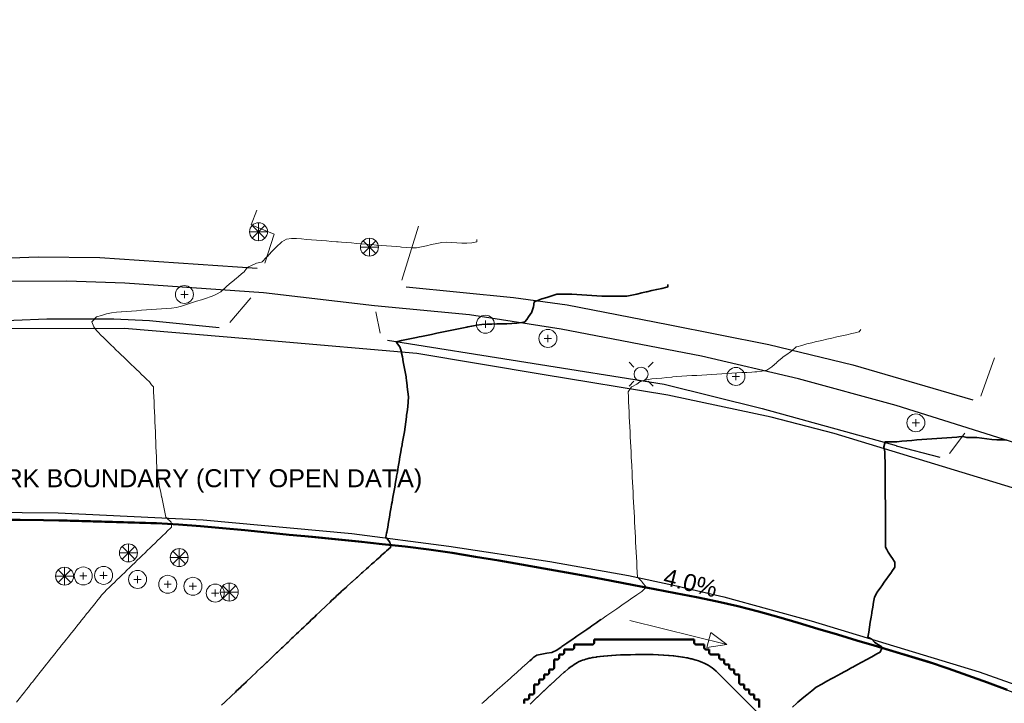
# Model space of a CAD drawing. Header units: metres. Extents: x -6552 to -6384, y 5654608 to 5654799.
# Tile 58 of 68: x -6512 to -6463, y 5654765 to 5654799. Entities that reach past the tile are written whole.
import ezdxf
from ezdxf.enums import TextEntityAlignment as Align

# ---------------------------------------------------------------- set-up
doc = ezdxf.new("R2010")
doc.units = ezdxf.units.M
doc.header["$LTSCALE"] = 0.5
doc.linetypes.add('DASHED', pattern=[9, 6, -3])
doc.linetypes.add('PHANTOM', pattern=[22, 12, -2, 2, -2, 2, -2])
for name, color, linetype, lineweight in [('L-GRAD-CONT', 5, 'DASHED', 25), ('L-GRAD-SLOPE', 5, 'Continuous', 18), ('L-HARD-PAVE', 8, 'Continuous', 35), ('L-SITE-LIMIT', 6, 'PHANTOM', 50), ('V-PROP-LINE', 7, 'PHANTOM', 50), ('V-PROP-TEXT', 7, 'Continuous', 18), ('V-ROAD-CURB', 7, 'Continuous', 25), ('V-ROAD-DW', 8, 'Continuous', 18), ('V-ROAD-SW', 8, 'Continuous', 25), ('V-TOPO-MAJR', 34, 'Continuous', 35), ('V-TOPO-MINR', 32, 'Continuous', 13), ('V-UTIL-ELEC', 1, 'Continuous', 18), ('V-VEG-TREE', 94, 'Continuous', 18)]:
    doc.layers.add(name, color=color, linetype=linetype, lineweight=lineweight)
doc.styles.add('BR-STD', font='arial.ttf')

# ---------------------------------------------------------------- blocks, each defined once
blk = doc.blocks.new('UTIL-LIGHT')
at = {"color": 0, "lineweight": -2}
for p, q in [((-0.707, 0.707), (-1.202, 1.202)), ((0.707, 0.707), (1.202, 1.202)), ((-0.707, -0.707), (-1.202, -1.202)), ((0.707, -0.707), (1.202, -1.202))]:
    blk.add_line(p, q, dxfattribs=at)
blk.add_circle((0, 0), 0.7, dxfattribs=at)
blk = doc.blocks.new('VEG-TREE-DECID')
at = {"color": 0, "lineweight": -2}
for p, q in [((-0.6, 0), (0.6, 0)), ((0, -0.6), (0, 0.6))]:
    blk.add_line(p, q, dxfattribs=at)
blk.add_circle((0, 0), 1.5, dxfattribs=at)
blk = doc.blocks.new('VEG-TREE-CONIF')
at = {"color": 0, "lineweight": -2}
for q in [(-1.5, 0), (-1.06, 1.06), (-1.06, -1.06), (0, 1.5), (1.06, 1.06), (1.5, 0), (0, -1.5), (1.06, -1.06)]:
    blk.add_line((0, 0), q, dxfattribs=at)
blk.add_circle((0, 0), 1.5, dxfattribs=at)

msp = doc.modelspace()

# ---------------------------------------------------------------- linework, layer by layer
at = {"layer": 'L-GRAD-CONT', "lineweight": 35}
for points in [[(-6483.163, 5654768.75), (-6483.345, 5654768.625), (-6483.375, 5654768.604), (-6483.625, 5654768.432), (-6483.707, 5654768.375), (-6483.875, 5654768.258), (-6484.068, 5654768.125), (-6484.125, 5654768.086), (-6484.375, 5654767.914), (-6484.431, 5654767.875), (-6484.625, 5654767.741), (-6484.793, 5654767.625), (-6484.875, 5654767.568), (-6485.125, 5654767.396), (-6485.155, 5654767.375), (-6485.375, 5654767.224), (-6485.582, 5654767.125), (-6485.625, 5654767.106), (-6485.875, 5654767.063), (-6486.125, 5654767.02), (-6486.375, 5654766.973), (-6486.514, 5654766.875), (-6486.562, 5654766.832)], [(-6486.592, 5654766.805), (-6486.625, 5654766.776), (-6486.724, 5654766.688)]]:
    msp.add_lwpolyline(points, dxfattribs=at)
at = {"layer": 'L-GRAD-SLOPE'}
msp.add_lwpolyline([(-6481.724, 5654768.709), (-6476.872, 5654767.501)], dxfattribs=at)
msp.add_lwpolyline([(-6476.872, 5654767.501), (-6477.672, 5654768.102), (-6477.86, 5654767.346)], close=True, dxfattribs=at)
at = {"layer": 'L-HARD-PAVE'}
msp.add_lwpolyline([(-6486.705, 5654764.522), (-6486.343, 5654764.87), (-6486.339, 5654764.874), (-6486.011, 5654765.186), (-6486.005, 5654765.192), (-6485.71, 5654765.469), (-6485.703, 5654765.476), (-6485.441, 5654765.718), (-6485.431, 5654765.727), (-6485.203, 5654765.934), (-6485.189, 5654765.946), (-6484.994, 5654766.118), (-6484.974, 5654766.135), (-6484.812, 5654766.272), (-6484.779, 5654766.298), (-6484.651, 5654766.4), (-6484.59, 5654766.445), (-6484.494, 5654766.511), (-6484.34, 5654766.602), (-6484.278, 5654766.634), (-6484.167, 5654766.682), (-6484.091, 5654766.712), (-6484.007, 5654766.741), (-6483.917, 5654766.768), (-6483.851, 5654766.786), (-6483.747, 5654766.812), (-6483.694, 5654766.823), (-6483.577, 5654766.847), (-6483.535, 5654766.855), (-6483.404, 5654766.876), (-6483.369, 5654766.881), (-6483.224, 5654766.901), (-6483.195, 5654766.904), (-6483.036, 5654766.922), (-6483.012, 5654766.925), (-6482.84, 5654766.94), (-6482.818, 5654766.942), (-6482.633, 5654766.956), (-6482.614, 5654766.957), (-6482.415, 5654766.969), (-6482.399, 5654766.969), (-6482.186, 5654766.979), (-6482.172, 5654766.98), (-6481.945, 5654766.988), (-6481.933, 5654766.988), (-6481.693, 5654766.994), (-6481.681, 5654766.994), (-6481.427, 5654766.998), (-6481.417, 5654766.998), (-6481.15, 5654767), (-6481.141, 5654767), (-6480.859, 5654767), (-6480.841, 5654767), (-6480.574, 5654766.996), (-6480.553, 5654766.996), (-6480.299, 5654766.988), (-6480.277, 5654766.987), (-6480.037, 5654766.975), (-6480.012, 5654766.974), (-6479.785, 5654766.958), (-6479.757, 5654766.956), (-6479.544, 5654766.936), (-6479.512, 5654766.933), (-6479.313, 5654766.909), (-6479.277, 5654766.905), (-6479.091, 5654766.877), (-6479.05, 5654766.87), (-6478.878, 5654766.839), (-6478.83, 5654766.83), (-6478.672, 5654766.794), (-6478.617, 5654766.781), (-6478.473, 5654766.742), (-6478.409, 5654766.723), (-6478.278, 5654766.68), (-6478.204, 5654766.653), (-6478.087, 5654766.606), (-6478, 5654766.568), (-6477.897, 5654766.517), (-6477.797, 5654766.462), (-6477.707, 5654766.408), (-6477.595, 5654766.331), (-6477.519, 5654766.272), (-6477.397, 5654766.165), (-6475.335, 5654764.103)], dxfattribs=at)
at = {"layer": 'L-SITE-LIMIT'}
msp.add_lwpolyline([(-6487.008, 5654764.562), (-6487.004, 5654764.571), (-6487.002, 5654764.58), (-6487, 5654764.59), (-6487, 5654764.6), (-6487, 5654764.748), (-6487, 5654764.75), (-6486.998, 5654764.75), (-6486.85, 5654764.75), (-6486.84, 5654764.75), (-6486.83, 5654764.752), (-6486.821, 5654764.754), (-6486.812, 5654764.758), (-6486.803, 5654764.762), (-6486.794, 5654764.767), (-6486.787, 5654764.773), (-6486.779, 5654764.779), (-6486.773, 5654764.787), (-6486.767, 5654764.794), (-6486.762, 5654764.803), (-6486.758, 5654764.812), (-6486.754, 5654764.821), (-6486.752, 5654764.83), (-6486.75, 5654764.84), (-6486.75, 5654764.85), (-6486.75, 5654764.998), (-6486.75, 5654765), (-6486.748, 5654765), (-6486.6, 5654765), (-6486.59, 5654765), (-6486.58, 5654765.002), (-6486.571, 5654765.004), (-6486.562, 5654765.008), (-6486.553, 5654765.012), (-6486.544, 5654765.017), (-6486.537, 5654765.023), (-6486.529, 5654765.029), (-6486.523, 5654765.037), (-6486.517, 5654765.044), (-6486.512, 5654765.053), (-6486.508, 5654765.062), (-6486.504, 5654765.071), (-6486.502, 5654765.08), (-6486.5, 5654765.09), (-6486.5, 5654765.1), (-6486.5, 5654765.498), (-6486.5, 5654765.5), (-6486.498, 5654765.5), (-6486.35, 5654765.5), (-6486.34, 5654765.5), (-6486.33, 5654765.502), (-6486.321, 5654765.504), (-6486.312, 5654765.508), (-6486.303, 5654765.512), (-6486.294, 5654765.517), (-6486.287, 5654765.523), (-6486.279, 5654765.529), (-6486.273, 5654765.537), (-6486.267, 5654765.544), (-6486.262, 5654765.553), (-6486.258, 5654765.562), (-6486.254, 5654765.571), (-6486.252, 5654765.58), (-6486.25, 5654765.59), (-6486.25, 5654765.6), (-6486.25, 5654765.748), (-6486.25, 5654765.75), (-6486.248, 5654765.75), (-6486.1, 5654765.75), (-6486.09, 5654765.75), (-6486.08, 5654765.752), (-6486.071, 5654765.754), (-6486.062, 5654765.758), (-6486.053, 5654765.762), (-6486.044, 5654765.767), (-6486.037, 5654765.773), (-6486.029, 5654765.779), (-6486.023, 5654765.787), (-6486.017, 5654765.794), (-6486.012, 5654765.803), (-6486.008, 5654765.812), (-6486.004, 5654765.821), (-6486.002, 5654765.83), (-6486, 5654765.84), (-6486, 5654765.85), (-6486, 5654765.998), (-6486, 5654766), (-6485.998, 5654766), (-6485.85, 5654766), (-6485.84, 5654766), (-6485.83, 5654766.002), (-6485.821, 5654766.004), (-6485.812, 5654766.008), (-6485.803, 5654766.012), (-6485.794, 5654766.017), (-6485.787, 5654766.023), (-6485.779, 5654766.029), (-6485.773, 5654766.037), (-6485.767, 5654766.044), (-6485.762, 5654766.053), (-6485.758, 5654766.062), (-6485.754, 5654766.071), (-6485.752, 5654766.08), (-6485.75, 5654766.09), (-6485.75, 5654766.1), (-6485.75, 5654766.248), (-6485.75, 5654766.25), (-6485.748, 5654766.25), (-6485.6, 5654766.25), (-6485.59, 5654766.25), (-6485.58, 5654766.252), (-6485.571, 5654766.254), (-6485.562, 5654766.258), (-6485.553, 5654766.262), (-6485.544, 5654766.267), (-6485.537, 5654766.273), (-6485.529, 5654766.279), (-6485.523, 5654766.287), (-6485.517, 5654766.294), (-6485.512, 5654766.303), (-6485.508, 5654766.312), (-6485.504, 5654766.321), (-6485.502, 5654766.33), (-6485.5, 5654766.34), (-6485.5, 5654766.35), (-6485.5, 5654766.748), (-6485.5, 5654766.75), (-6485.498, 5654766.75), (-6485.35, 5654766.75), (-6485.34, 5654766.75), (-6485.33, 5654766.752), (-6485.321, 5654766.754), (-6485.312, 5654766.758), (-6485.303, 5654766.762), (-6485.294, 5654766.767), (-6485.287, 5654766.773), (-6485.279, 5654766.779), (-6485.273, 5654766.787), (-6485.267, 5654766.794), (-6485.262, 5654766.803), (-6485.258, 5654766.812), (-6485.254, 5654766.821), (-6485.252, 5654766.83), (-6485.25, 5654766.84), (-6485.25, 5654766.85), (-6485.25, 5654766.998), (-6485.25, 5654767), (-6485.248, 5654767), (-6485.1, 5654767), (-6485.09, 5654767), (-6485.08, 5654767.002), (-6485.071, 5654767.004), (-6485.062, 5654767.008), (-6485.053, 5654767.012), (-6485.044, 5654767.017), (-6485.037, 5654767.023), (-6485.029, 5654767.029), (-6485.023, 5654767.037), (-6485.017, 5654767.044), (-6485.012, 5654767.053), (-6485.008, 5654767.062), (-6485.004, 5654767.071), (-6485.002, 5654767.08), (-6485, 5654767.09), (-6485, 5654767.1), (-6485, 5654767.248), (-6485, 5654767.25), (-6484.998, 5654767.25), (-6484.6, 5654767.25), (-6484.59, 5654767.25), (-6484.58, 5654767.252), (-6484.571, 5654767.254), (-6484.562, 5654767.258), (-6484.553, 5654767.262), (-6484.544, 5654767.267), (-6484.537, 5654767.273), (-6484.529, 5654767.279), (-6484.523, 5654767.287), (-6484.517, 5654767.294), (-6484.512, 5654767.303), (-6484.508, 5654767.312), (-6484.504, 5654767.321), (-6484.502, 5654767.33), (-6484.5, 5654767.34), (-6484.5, 5654767.35), (-6484.5, 5654767.498), (-6484.5, 5654767.5), (-6484.498, 5654767.5), (-6483.6, 5654767.5), (-6483.59, 5654767.5), (-6483.58, 5654767.502), (-6483.571, 5654767.504), (-6483.562, 5654767.508), (-6483.553, 5654767.512), (-6483.544, 5654767.517), (-6483.537, 5654767.523), (-6483.529, 5654767.529), (-6483.523, 5654767.537), (-6483.517, 5654767.544), (-6483.512, 5654767.553), (-6483.508, 5654767.562), (-6483.504, 5654767.571), (-6483.502, 5654767.58), (-6483.5, 5654767.59), (-6483.5, 5654767.6), (-6483.5, 5654767.748), (-6483.5, 5654767.75), (-6483.498, 5654767.75), (-6478.502, 5654767.75), (-6478.5, 5654767.75), (-6478.5, 5654767.748), (-6478.5, 5654767.6), (-6478.5, 5654767.59), (-6478.498, 5654767.58), (-6478.496, 5654767.571), (-6478.492, 5654767.562), (-6478.488, 5654767.553), (-6478.483, 5654767.544), (-6478.477, 5654767.537), (-6478.471, 5654767.529), (-6478.463, 5654767.523), (-6478.456, 5654767.517), (-6478.447, 5654767.512), (-6478.438, 5654767.508), (-6478.429, 5654767.504), (-6478.42, 5654767.502), (-6478.41, 5654767.5), (-6478.4, 5654767.5), (-6478.002, 5654767.5), (-6478, 5654767.5), (-6478, 5654767.498), (-6478, 5654767.35), (-6478, 5654767.34), (-6477.998, 5654767.33), (-6477.996, 5654767.321), (-6477.992, 5654767.312), (-6477.988, 5654767.303), (-6477.983, 5654767.294), (-6477.977, 5654767.287), (-6477.971, 5654767.279), (-6477.963, 5654767.273), (-6477.956, 5654767.267), (-6477.947, 5654767.262), (-6477.938, 5654767.258), (-6477.929, 5654767.254), (-6477.92, 5654767.252), (-6477.91, 5654767.25), (-6477.9, 5654767.25), (-6477.752, 5654767.25), (-6477.75, 5654767.25), (-6477.75, 5654767.248), (-6477.75, 5654767.1), (-6477.75, 5654767.09), (-6477.748, 5654767.08), (-6477.746, 5654767.071), (-6477.742, 5654767.062), (-6477.738, 5654767.053), (-6477.733, 5654767.044), (-6477.727, 5654767.037), (-6477.721, 5654767.029), (-6477.713, 5654767.023), (-6477.706, 5654767.017), (-6477.697, 5654767.012), (-6477.688, 5654767.008), (-6477.679, 5654767.004), (-6477.67, 5654767.002), (-6477.66, 5654767), (-6477.65, 5654767), (-6477.252, 5654767), (-6477.25, 5654767), (-6477.25, 5654766.998), (-6477.25, 5654766.85), (-6477.25, 5654766.84), (-6477.248, 5654766.83), (-6477.246, 5654766.821), (-6477.242, 5654766.812), (-6477.238, 5654766.803), (-6477.233, 5654766.794), (-6477.227, 5654766.787), (-6477.221, 5654766.779), (-6477.213, 5654766.773), (-6477.206, 5654766.767), (-6477.197, 5654766.762), (-6477.188, 5654766.758), (-6477.179, 5654766.754), (-6477.17, 5654766.752), (-6477.16, 5654766.75), (-6477.15, 5654766.75), (-6477.002, 5654766.75), (-6477, 5654766.75), (-6477, 5654766.748), (-6477, 5654766.6), (-6477, 5654766.59), (-6476.998, 5654766.58), (-6476.996, 5654766.571), (-6476.992, 5654766.562), (-6476.988, 5654766.553), (-6476.983, 5654766.544), (-6476.977, 5654766.537), (-6476.971, 5654766.529), (-6476.963, 5654766.523), (-6476.956, 5654766.517), (-6476.947, 5654766.512), (-6476.938, 5654766.508), (-6476.929, 5654766.504), (-6476.92, 5654766.502), (-6476.91, 5654766.5), (-6476.9, 5654766.5), (-6476.752, 5654766.5), (-6476.75, 5654766.5), (-6476.75, 5654766.498), (-6476.75, 5654766.35), (-6476.75, 5654766.34), (-6476.748, 5654766.33), (-6476.746, 5654766.321), (-6476.742, 5654766.312), (-6476.738, 5654766.303), (-6476.733, 5654766.294), (-6476.727, 5654766.287), (-6476.721, 5654766.279), (-6476.713, 5654766.273), (-6476.706, 5654766.267), (-6476.697, 5654766.262), (-6476.688, 5654766.258), (-6476.679, 5654766.254), (-6476.67, 5654766.252), (-6476.66, 5654766.25), (-6476.65, 5654766.25), (-6476.502, 5654766.25), (-6476.5, 5654766.25), (-6476.5, 5654766.248), (-6476.5, 5654766.1), (-6476.5, 5654766.09), (-6476.498, 5654766.08), (-6476.496, 5654766.071), (-6476.492, 5654766.062), (-6476.488, 5654766.053), (-6476.483, 5654766.044), (-6476.477, 5654766.037), (-6476.471, 5654766.029), (-6476.463, 5654766.023), (-6476.456, 5654766.017), (-6476.447, 5654766.012), (-6476.438, 5654766.008), (-6476.429, 5654766.004), (-6476.42, 5654766.002), (-6476.41, 5654766), (-6476.4, 5654766), (-6476.252, 5654766), (-6476.25, 5654766), (-6476.25, 5654765.998), (-6476.25, 5654765.6), (-6476.25, 5654765.59), (-6476.248, 5654765.58), (-6476.246, 5654765.571), (-6476.242, 5654765.562), (-6476.238, 5654765.553), (-6476.233, 5654765.544), (-6476.227, 5654765.537), (-6476.221, 5654765.529), (-6476.213, 5654765.523), (-6476.206, 5654765.517), (-6476.197, 5654765.512), (-6476.188, 5654765.508), (-6476.179, 5654765.504), (-6476.17, 5654765.502), (-6476.16, 5654765.5), (-6476.15, 5654765.5), (-6476.002, 5654765.5), (-6476, 5654765.5), (-6476, 5654765.498), (-6476, 5654765.35), (-6476, 5654765.34), (-6475.998, 5654765.33), (-6475.996, 5654765.321), (-6475.992, 5654765.312), (-6475.988, 5654765.303), (-6475.983, 5654765.294), (-6475.977, 5654765.287), (-6475.971, 5654765.279), (-6475.963, 5654765.273), (-6475.956, 5654765.267), (-6475.947, 5654765.262), (-6475.938, 5654765.258), (-6475.929, 5654765.254), (-6475.92, 5654765.252), (-6475.91, 5654765.25), (-6475.9, 5654765.25), (-6475.752, 5654765.25), (-6475.75, 5654765.25), (-6475.75, 5654765.248), (-6475.75, 5654765.1), (-6475.75, 5654765.09), (-6475.748, 5654765.08), (-6475.746, 5654765.071), (-6475.742, 5654765.062), (-6475.738, 5654765.053), (-6475.733, 5654765.044), (-6475.727, 5654765.037), (-6475.721, 5654765.029), (-6475.713, 5654765.023), (-6475.706, 5654765.017), (-6475.697, 5654765.012), (-6475.688, 5654765.008), (-6475.679, 5654765.004), (-6475.67, 5654765.002), (-6475.66, 5654765), (-6475.65, 5654765), (-6475.502, 5654765), (-6475.5, 5654765), (-6475.5, 5654764.998), (-6475.5, 5654764.85), (-6475.5, 5654764.84), (-6475.498, 5654764.83), (-6475.496, 5654764.821), (-6475.492, 5654764.812), (-6475.488, 5654764.803), (-6475.483, 5654764.794), (-6475.477, 5654764.787), (-6475.471, 5654764.779), (-6475.463, 5654764.773), (-6475.456, 5654764.767), (-6475.447, 5654764.762), (-6475.438, 5654764.758), (-6475.429, 5654764.754), (-6475.42, 5654764.752), (-6475.41, 5654764.75), (-6475.4, 5654764.75), (-6475.252, 5654764.75), (-6475.25, 5654764.75), (-6475.25, 5654764.748), (-6475.25, 5654764.35)], dxfattribs=at)
at = {"layer": 'V-PROP-LINE'}
msp.add_lwpolyline([(-6513.373, 5654773.727), (-6512.2, 5654773.729), (-6511.027, 5654773.716), (-6509.854, 5654773.695), (-6508.681, 5654773.668), (-6507.582, 5654773.639), (-6506.483, 5654773.605), (-6505.384, 5654773.56), (-6504.286, 5654773.5), (-6503.189, 5654773.418), (-6502.078, 5654773.317), (-6500.967, 5654773.212), (-6499.857, 5654773.103), (-6498.747, 5654772.992), (-6497.587, 5654772.878), (-6496.426, 5654772.762), (-6495.266, 5654772.645), (-6494.106, 5654772.524), (-6492.946, 5654772.398), (-6491.772, 5654772.253), (-6490.601, 5654772.081), (-6489.432, 5654771.893), (-6488.264, 5654771.698), (-6487.136, 5654771.506), (-6486.01, 5654771.308), (-6484.885, 5654771.105), (-6483.76, 5654770.898), (-6482.637, 5654770.685), (-6481.513, 5654770.469), (-6480.472, 5654770.269), (-6479.431, 5654770.07), (-6478.39, 5654769.864), (-6477.353, 5654769.647), (-6476.32, 5654769.413), (-6475.293, 5654769.156), (-6474.273, 5654768.87), (-6473.296, 5654768.58), (-6472.318, 5654768.289), (-6471.341, 5654767.998), (-6470.364, 5654767.707), (-6469.386, 5654767.417), (-6468.409, 5654767.126), (-6467.787, 5654766.941), (-6466.791, 5654766.632), (-6465.801, 5654766.302), (-6464.817, 5654765.956), (-6463.835, 5654765.6), (-6462.856, 5654765.237)], dxfattribs=at)
at = {"layer": 'V-ROAD-CURB'}
for points in [[(-6462.195, 5654775.21), (-6471.507, 5654778.045), (-6474.658, 5654778.859), (-6479.826, 5654779.96), (-6486.099, 5654781.002), (-6492.36, 5654782.054), (-6499.68, 5654782.674), (-6506.983, 5654783.292), (-6514.19, 5654783.284), (-6517.154, 5654783.364), (-6518.159, 5654783.473), (-6519.755, 5654783.841), (-6520.733, 5654784.189), (-6521.655, 5654784.663), (-6523.458, 5654785.884), (-6524.358, 5654786.696), (-6525.155, 5654787.566), (-6526.285, 5654789.306), (-6526.783, 5654790.416), (-6527.152, 5654791.554), (-6527.536, 5654793.503), (-6527.611, 5654795.82), (-6527.329, 5654798.468)], [(-6460.933, 5654777.098), (-6468.404, 5654779.443), (-6473.286, 5654780.789), (-6478.143, 5654781.921), (-6485.154, 5654783.267), (-6489.736, 5654783.988), (-6494.489, 5654784.437), (-6500.027, 5654785.084), (-6506.968, 5654785.565), (-6509.859, 5654785.669), (-6516.09, 5654785.623), (-6517.568, 5654785.689), (-6518.356, 5654785.836), (-6520.566, 5654786.65), (-6521.513, 5654787.162), (-6522.002, 5654787.542), (-6522.696, 5654788.29), (-6523.222, 5654788.987), (-6525.026, 5654791.892)], [(-6475.104, 5654779.295), (-6468.408, 5654777.442)], [(-6515.704, 5654774.14), (-6510.291, 5654774.081), (-6503.05, 5654773.736), (-6495.608, 5654773.055), (-6490.772, 5654772.418), (-6485.719, 5654771.648), (-6481.787, 5654770.954), (-6479.537, 5654770.469), (-6477.01, 5654769.878), (-6472.656, 5654768.693), (-6464.257, 5654766.138), (-6461.388, 5654765.125)], [(-6465.598, 5654766.24), (-6474.666, 5654768.982), (-6478.071, 5654769.8)]]:
    msp.add_lwpolyline(points, dxfattribs=at)
at = {"layer": 'V-ROAD-DW'}
for points in [[(-6499.96, 5654786.57), (-6499.494, 5654788.014), (-6500.653, 5654788.484), (-6500.361, 5654789.22)], [(-6492.276, 5654788.405), (-6493.114, 5654785.712)], [(-6501.715, 5654783.604), (-6500.665, 5654784.831)], [(-6494.421, 5654784.129), (-6494.202, 5654783.064)], [(-6464.173, 5654779.92), (-6463.492, 5654781.834)], [(-6465.739, 5654777.044), (-6464.967, 5654778.062)]]:
    msp.add_lwpolyline(points, dxfattribs=at)
at = {"layer": 'V-ROAD-SW'}
for points in [[(-6523.692, 5654798.732), (-6524.009, 5654796.843), (-6524.19, 5654794.909), (-6524.156, 5654793.69), (-6523.942, 5654792.8), (-6523.21, 5654791.092), (-6522.274, 5654789.611), (-6521.187, 5654788.42), (-6520.039, 5654787.562), (-6518.757, 5654787.059), (-6516.902, 5654786.808), (-6514.531, 5654786.759), (-6511.297, 5654786.887), (-6508.223, 5654786.844), (-6500.355, 5654786.31)], [(-6525.024, 5654791.893), (-6526.534, 5654790.815), (-6526.238, 5654790.118), (-6525.519, 5654788.849), (-6524.389, 5654787.356), (-6523.056, 5654786.043), (-6521.69, 5654785.079), (-6520.126, 5654784.356), (-6518.568, 5654783.966), (-6516.437, 5654783.718), (-6514.185, 5654783.648), (-6510.871, 5654783.778), (-6507.507, 5654783.784), (-6505.738, 5654783.695), (-6502.252, 5654783.344)], [(-6492.894, 5654785.381), (-6487.539, 5654784.845), (-6484.854, 5654784.483), (-6479.808, 5654783.496), (-6474.774, 5654782.498), (-6470.562, 5654781.48), (-6464.565, 5654779.725)], [(-6493.841, 5654782.709), (-6486.914, 5654781.612), (-6479.993, 5654780.512), (-6475.104, 5654779.294)], [(-6468.409, 5654777.433), (-6466.223, 5654776.86)], [(-6478.069, 5654769.796), (-6486.263, 5654771.356), (-6491.991, 5654772.286), (-6497.962, 5654772.883), (-6503.932, 5654773.481), (-6510.853, 5654773.683), (-6517.76, 5654773.884), (-6523.792, 5654773.703), (-6525.594, 5654773.483), (-6527.589, 5654772.964), (-6528.51, 5654772.525), (-6529.209, 5654772.066), (-6530.71, 5654770.796), (-6531.424, 5654769.993), (-6532.199, 5654768.889), (-6532.724, 5654767.855), (-6533.221, 5654766.32), (-6534.062, 5654759.744)], [(-6408.406, 5654712.259), (-6407.152, 5654718.587), (-6406.902, 5654721.026), (-6406.586, 5654727.747), (-6406.541, 5654732.208), (-6406.859, 5654734.625), (-6407.073, 5654735.384), (-6407.745, 5654737.02), (-6408.615, 5654738.601), (-6409.794, 5654739.945), (-6411.571, 5654741.406), (-6413.645, 5654742.638), (-6420.92, 5654745.934), (-6428.324, 5654749.391), (-6435.739, 5654752.85), (-6443.15, 5654756.304), (-6450.563, 5654759.767), (-6457.973, 5654763.228), (-6461.205, 5654764.608), (-6465.598, 5654766.232)]]:
    msp.add_lwpolyline(points, dxfattribs=at)
at = {"layer": 'V-TOPO-MAJR'}
for points in [[(-6479.823, 5654785.5), (-6479.823, 5654785.375), (-6479.875, 5654785.363), (-6480.125, 5654785.305), (-6480.375, 5654785.248), (-6480.625, 5654785.19), (-6480.875, 5654785.133), (-6480.908, 5654785.125), (-6481.125, 5654785.075), (-6481.375, 5654785.017), (-6481.625, 5654784.96), (-6481.875, 5654784.915), (-6482.125, 5654784.912), (-6482.375, 5654784.911), (-6482.625, 5654784.911), (-6482.875, 5654784.915), (-6483.125, 5654784.919), (-6483.375, 5654784.927), (-6483.625, 5654784.947), (-6483.875, 5654784.963), (-6484.125, 5654784.982), (-6484.375, 5654785.003), (-6484.625, 5654785.018), (-6484.875, 5654785.017), (-6485.125, 5654785.015), (-6485.375, 5654785.011), (-6485.625, 5654784.927), (-6485.764, 5654784.875), (-6485.875, 5654784.843), (-6486.125, 5654784.774), (-6486.375, 5654784.682), (-6486.496, 5654784.625), (-6486.539, 5654784.375), (-6486.621, 5654784.125), (-6486.625, 5654784.118), (-6486.792, 5654783.875), (-6486.875, 5654783.754), (-6486.963, 5654783.625), (-6487.125, 5654783.593), (-6487.375, 5654783.556), (-6487.625, 5654783.545), (-6487.875, 5654783.538), (-6488.125, 5654783.533), (-6488.375, 5654783.527), (-6488.625, 5654783.522), (-6488.875, 5654783.516), (-6489.125, 5654783.501), (-6489.375, 5654783.466), (-6489.625, 5654783.415), (-6489.818, 5654783.375), (-6489.875, 5654783.363), (-6490.125, 5654783.312), (-6490.375, 5654783.261), (-6490.625, 5654783.21), (-6490.875, 5654783.159), (-6491.04, 5654783.125), (-6491.125, 5654783.108), (-6491.375, 5654783.056), (-6491.625, 5654783.005), (-6491.875, 5654782.953), (-6492.125, 5654782.902), (-6492.257, 5654782.875), (-6492.375, 5654782.851), (-6492.625, 5654782.799), (-6492.875, 5654782.748), (-6493.125, 5654782.697), (-6493.375, 5654782.632), (-6493.391, 5654782.625), (-6493.375, 5654782.594), (-6493.224, 5654782.375), (-6493.137, 5654782.125), (-6493.125, 5654782.058), (-6493.091, 5654781.875), (-6493.044, 5654781.625), (-6492.997, 5654781.375), (-6492.95, 5654781.125), (-6492.906, 5654780.875), (-6492.875, 5654780.648), (-6492.872, 5654780.625), (-6492.842, 5654780.375), (-6492.813, 5654780.125), (-6492.783, 5654779.875), (-6492.792, 5654779.625), (-6492.822, 5654779.375), (-6492.854, 5654779.125), (-6492.875, 5654778.958), (-6492.886, 5654778.875), (-6492.918, 5654778.625), (-6492.952, 5654778.375), (-6492.99, 5654778.125), (-6493.034, 5654777.875), (-6493.078, 5654777.625), (-6493.122, 5654777.375), (-6493.125, 5654777.358), (-6493.166, 5654777.125), (-6493.209, 5654776.875), (-6493.253, 5654776.625), (-6493.297, 5654776.375), (-6493.34, 5654776.125), (-6493.375, 5654775.925), (-6493.384, 5654775.875), (-6493.428, 5654775.625), (-6493.472, 5654775.375), (-6493.516, 5654775.125), (-6493.56, 5654774.875), (-6493.604, 5654774.625), (-6493.625, 5654774.508), (-6493.648, 5654774.375), (-6493.692, 5654774.125), (-6493.734, 5654773.875), (-6493.778, 5654773.625), (-6493.822, 5654773.375), (-6493.866, 5654773.125), (-6493.875, 5654773.075), (-6493.91, 5654772.875), (-6493.875, 5654772.832), (-6493.723, 5654772.625), (-6493.669, 5654772.375), (-6493.875, 5654772.188), (-6493.946, 5654772.125), (-6494.125, 5654771.964), (-6494.224, 5654771.875), (-6494.375, 5654771.74), (-6494.502, 5654771.625), (-6494.625, 5654771.513), (-6494.779, 5654771.375), (-6494.875, 5654771.289), (-6495.058, 5654771.125), (-6495.125, 5654771.065), (-6495.334, 5654770.875), (-6495.375, 5654770.838), (-6495.612, 5654770.625), (-6495.625, 5654770.614), (-6495.875, 5654770.389), (-6495.891, 5654770.375), (-6496.125, 5654770.165), (-6496.169, 5654770.125), (-6496.375, 5654769.936), (-6496.439, 5654769.875), (-6496.625, 5654769.698), (-6496.702, 5654769.625), (-6496.875, 5654769.46), (-6496.965, 5654769.375), (-6497.125, 5654769.222), (-6497.227, 5654769.125), (-6497.375, 5654768.984), (-6497.489, 5654768.875), (-6497.625, 5654768.747), (-6497.753, 5654768.625), (-6497.875, 5654768.509), (-6498.015, 5654768.375), (-6498.125, 5654768.27), (-6498.279, 5654768.125), (-6498.375, 5654768.034), (-6498.542, 5654767.875), (-6498.625, 5654767.796), (-6498.804, 5654767.625), (-6498.875, 5654767.557), (-6499.066, 5654767.375), (-6499.125, 5654767.32), (-6499.329, 5654767.125), (-6499.375, 5654767.081), (-6499.591, 5654766.875), (-6499.625, 5654766.843), (-6499.856, 5654766.625), (-6499.875, 5654766.607), (-6500.119, 5654766.375), (-6500.125, 5654766.369), (-6500.375, 5654766.131), (-6500.381, 5654766.125), (-6500.625, 5654765.893), (-6500.644, 5654765.875), (-6500.875, 5654765.654), (-6500.906, 5654765.625), (-6501.125, 5654765.416), (-6501.168, 5654765.375), (-6501.375, 5654765.18), (-6501.433, 5654765.125), (-6501.625, 5654764.942), (-6501.695, 5654764.875), (-6501.875, 5654764.703), (-6501.958, 5654764.625), (-6502.125, 5654764.466)], [(-6462.875, 5654777.711), (-6463.125, 5654777.73), (-6463.375, 5654777.729), (-6463.625, 5654777.752), (-6463.875, 5654777.778), (-6464.125, 5654777.817), (-6464.375, 5654777.853), (-6464.625, 5654777.848), (-6464.875, 5654777.847), (-6465.004, 5654777.875), (-6465.125, 5654777.897), (-6465.277, 5654777.875), (-6465.375, 5654777.861), (-6465.625, 5654777.844), (-6465.875, 5654777.829), (-6466.125, 5654777.814), (-6466.375, 5654777.799), (-6466.625, 5654777.784), (-6466.875, 5654777.768), (-6467.125, 5654777.749), (-6467.375, 5654777.726), (-6467.625, 5654777.703), (-6467.875, 5654777.68), (-6468.125, 5654777.658), (-6468.375, 5654777.635), (-6468.625, 5654777.631), (-6468.875, 5654777.63), (-6468.958, 5654777.625), (-6469.017, 5654777.375), (-6468.961, 5654777.125), (-6468.961, 5654776.875), (-6468.957, 5654776.625), (-6468.957, 5654776.375), (-6468.954, 5654776.125), (-6468.954, 5654775.875), (-6468.951, 5654775.625), (-6468.951, 5654775.375), (-6468.947, 5654775.125), (-6468.947, 5654774.875), (-6468.944, 5654774.625), (-6468.944, 5654774.375), (-6468.941, 5654774.125), (-6468.941, 5654773.875), (-6468.938, 5654773.625), (-6468.938, 5654773.375), (-6468.934, 5654773.125), (-6468.932, 5654772.875), (-6468.931, 5654772.625), (-6468.928, 5654772.375), (-6468.875, 5654772.25), (-6468.807, 5654772.125), (-6468.642, 5654771.875), (-6468.625, 5654771.849), (-6468.477, 5654771.625), (-6468.47, 5654771.375), (-6468.625, 5654771.152), (-6468.644, 5654771.125), (-6468.818, 5654770.875), (-6468.875, 5654770.795), (-6468.996, 5654770.625), (-6469.125, 5654770.44), (-6469.17, 5654770.375), (-6469.345, 5654770.125), (-6469.375, 5654770.082), (-6469.491, 5654769.875), (-6469.538, 5654769.625), (-6469.577, 5654769.375), (-6469.617, 5654769.125), (-6469.625, 5654769.071), (-6469.656, 5654768.875), (-6469.695, 5654768.625), (-6469.735, 5654768.375), (-6469.774, 5654768.125), (-6469.813, 5654767.875), (-6469.625, 5654767.775), (-6469.485, 5654767.625), (-6469.375, 5654767.536), (-6469.125, 5654767.379), (-6469.118, 5654767.375), (-6469.125, 5654767.327), (-6469.2, 5654767.125), (-6469.375, 5654767.029), (-6469.625, 5654766.892), (-6469.656, 5654766.875), (-6469.875, 5654766.756), (-6470.116, 5654766.625), (-6470.125, 5654766.62), (-6470.375, 5654766.482), (-6470.572, 5654766.375), (-6470.625, 5654766.346), (-6470.875, 5654766.211), (-6471.03, 5654766.125), (-6471.125, 5654766.073), (-6471.375, 5654765.937), (-6471.489, 5654765.875), (-6471.625, 5654765.801), (-6471.875, 5654765.663), (-6471.945, 5654765.625), (-6472.125, 5654765.527), (-6472.375, 5654765.392), (-6472.398, 5654765.375), (-6472.625, 5654765.192), (-6472.707, 5654765.125), (-6472.875, 5654764.988), (-6473.013, 5654764.875), (-6473.125, 5654764.782), (-6473.315, 5654764.625), (-6473.375, 5654764.569), (-6473.582, 5654764.375)]]:
    msp.add_lwpolyline(points, dxfattribs=at)
at = {"layer": 'V-TOPO-MINR'}
for points in [[(-6489.366, 5654787.75), (-6489.366, 5654787.625), (-6489.375, 5654787.623), (-6489.625, 5654787.583), (-6489.875, 5654787.56), (-6490.125, 5654787.56), (-6490.375, 5654787.572), (-6490.625, 5654787.593), (-6490.875, 5654787.611), (-6491.125, 5654787.604), (-6491.375, 5654787.548), (-6491.625, 5654787.491), (-6491.875, 5654787.435), (-6492.125, 5654787.378), (-6492.139, 5654787.375), (-6492.375, 5654787.322), (-6492.625, 5654787.326), (-6492.875, 5654787.348), (-6493.125, 5654787.368), (-6493.208, 5654787.375), (-6493.375, 5654787.388), (-6493.625, 5654787.409), (-6493.875, 5654787.429), (-6494.125, 5654787.45), (-6494.375, 5654787.469), (-6494.625, 5654787.49), (-6494.875, 5654787.51), (-6495.125, 5654787.531), (-6495.375, 5654787.55), (-6495.625, 5654787.571), (-6495.875, 5654787.591), (-6496.125, 5654787.612), (-6496.292, 5654787.625), (-6496.375, 5654787.632), (-6496.625, 5654787.652), (-6496.875, 5654787.672), (-6497.125, 5654787.693), (-6497.375, 5654787.713), (-6497.625, 5654787.733), (-6497.875, 5654787.754), (-6498.125, 5654787.774), (-6498.375, 5654787.794), (-6498.625, 5654787.789), (-6498.875, 5654787.763), (-6499.121, 5654787.625), (-6499.125, 5654787.62), (-6499.375, 5654787.375), (-6499.375, 5654787.375), (-6499.625, 5654787.135), (-6499.63, 5654787.125), (-6499.857, 5654786.875), (-6499.875, 5654786.858), (-6500.104, 5654786.625), (-6500.125, 5654786.616), (-6500.375, 5654786.559), (-6500.625, 5654786.448), (-6500.785, 5654786.375), (-6500.875, 5654786.29), (-6501.007, 5654786.125), (-6501.125, 5654786.026), (-6501.304, 5654785.875), (-6501.375, 5654785.816), (-6501.601, 5654785.625), (-6501.625, 5654785.605), (-6501.875, 5654785.393), (-6501.896, 5654785.375), (-6502.125, 5654785.158), (-6502.159, 5654785.125), (-6502.375, 5654785.011), (-6502.625, 5654784.901), (-6502.693, 5654784.875), (-6502.875, 5654784.817), (-6503.125, 5654784.737), (-6503.375, 5654784.657), (-6503.475, 5654784.625), (-6503.625, 5654784.577), (-6503.875, 5654784.498), (-6504.125, 5654784.418), (-6504.261, 5654784.375), (-6504.375, 5654784.349), (-6504.625, 5654784.321), (-6504.875, 5654784.302), (-6505.125, 5654784.284), (-6505.375, 5654784.265), (-6505.625, 5654784.246), (-6505.875, 5654784.227), (-6506.125, 5654784.208), (-6506.375, 5654784.188), (-6506.625, 5654784.167), (-6506.875, 5654784.146), (-6507.125, 5654784.127), (-6507.144, 5654784.125), (-6507.375, 5654784.106), (-6507.625, 5654784.074), (-6507.875, 5654784.027), (-6508.125, 5654783.954), (-6508.375, 5654783.875), (-6508.375, 5654783.875), (-6508.61, 5654783.625), (-6508.515, 5654783.375), (-6508.375, 5654783.2), (-6508.315, 5654783.125), (-6508.125, 5654782.937), (-6508.062, 5654782.875), (-6507.875, 5654782.69), (-6507.81, 5654782.625), (-6507.625, 5654782.447), (-6507.551, 5654782.375), (-6507.375, 5654782.205), (-6507.292, 5654782.125), (-6507.125, 5654781.964), (-6507.033, 5654781.875), (-6506.875, 5654781.723), (-6506.774, 5654781.625), (-6506.625, 5654781.481), (-6506.515, 5654781.375), (-6506.375, 5654781.24), (-6506.256, 5654781.125), (-6506.125, 5654780.999), (-6505.997, 5654780.875), (-6505.875, 5654780.757), (-6505.738, 5654780.625), (-6505.625, 5654780.479), (-6505.536, 5654780.375), (-6505.526, 5654780.125), (-6505.515, 5654779.875), (-6505.505, 5654779.625), (-6505.493, 5654779.375), (-6505.484, 5654779.125), (-6505.472, 5654778.875), (-6505.461, 5654778.625), (-6505.451, 5654778.375), (-6505.44, 5654778.125), (-6505.428, 5654777.875), (-6505.418, 5654777.625), (-6505.407, 5654777.375), (-6505.395, 5654777.125), (-6505.385, 5654776.875), (-6505.375, 5654776.626), (-6505.375, 5654776.625), (-6505.365, 5654776.375), (-6505.352, 5654776.125), (-6505.319, 5654775.875), (-6505.273, 5654775.625), (-6505.224, 5654775.375), (-6505.172, 5654775.125), (-6505.125, 5654774.889), (-6505.122, 5654774.875), (-6505.073, 5654774.625), (-6505.022, 5654774.375), (-6504.971, 5654774.125), (-6504.922, 5654773.875), (-6504.875, 5654773.834), (-6504.651, 5654773.625), (-6504.625, 5654773.375), (-6504.625, 5654773.375), (-6504.625, 5654773.375), (-6504.875, 5654773.133), (-6504.884, 5654773.125), (-6505.125, 5654772.891), (-6505.142, 5654772.875), (-6505.375, 5654772.65), (-6505.401, 5654772.625), (-6505.625, 5654772.408), (-6505.659, 5654772.375), (-6505.875, 5654772.166), (-6505.918, 5654772.125), (-6506.125, 5654771.924), (-6506.176, 5654771.875), (-6506.375, 5654771.683), (-6506.435, 5654771.625), (-6506.625, 5654771.441), (-6506.693, 5654771.375), (-6506.875, 5654771.199), (-6506.952, 5654771.125), (-6507.125, 5654770.957), (-6507.21, 5654770.875), (-6507.375, 5654770.716), (-6507.469, 5654770.625), (-6507.625, 5654770.474), (-6507.727, 5654770.375), (-6507.875, 5654770.232), (-6507.985, 5654770.125), (-6508.125, 5654769.971), (-6508.202, 5654769.875), (-6508.375, 5654769.659), (-6508.402, 5654769.625), (-6508.6, 5654769.375), (-6508.625, 5654769.344), (-6508.801, 5654769.125), (-6508.875, 5654769.031), (-6508.999, 5654768.875), (-6509.125, 5654768.718), (-6509.199, 5654768.625), (-6509.375, 5654768.403), (-6509.397, 5654768.375), (-6509.598, 5654768.125), (-6509.625, 5654768.091), (-6509.796, 5654767.875), (-6509.875, 5654767.776), (-6509.996, 5654767.625), (-6510.125, 5654767.463), (-6510.194, 5654767.375), (-6510.375, 5654767.15), (-6510.395, 5654767.125), (-6510.593, 5654766.875), (-6510.625, 5654766.835), (-6510.793, 5654766.625), (-6510.875, 5654766.522), (-6510.991, 5654766.375), (-6511.125, 5654766.208), (-6511.192, 5654766.125), (-6511.375, 5654765.894), (-6511.39, 5654765.875), (-6511.588, 5654765.625), (-6511.625, 5654765.579), (-6511.785, 5654765.375), (-6511.875, 5654765.261), (-6511.983, 5654765.125), (-6512.125, 5654764.944), (-6512.179, 5654764.875), (-6512.375, 5654764.628)], [(-6470.163, 5654783.25), (-6470.25, 5654783.135), (-6470.282, 5654783.125), (-6470.375, 5654783.103), (-6470.625, 5654783.046), (-6470.875, 5654782.988), (-6471.125, 5654782.93), (-6471.366, 5654782.875), (-6471.375, 5654782.873), (-6471.625, 5654782.815), (-6471.875, 5654782.758), (-6472.125, 5654782.7), (-6472.375, 5654782.642), (-6472.45, 5654782.625), (-6472.625, 5654782.585), (-6472.875, 5654782.524), (-6473.125, 5654782.456), (-6473.375, 5654782.382), (-6473.399, 5654782.375), (-6473.625, 5654782.177), (-6473.69, 5654782.125), (-6473.875, 5654781.995), (-6474.047, 5654781.875), (-6474.125, 5654781.819), (-6474.35, 5654781.625), (-6474.375, 5654781.602), (-6474.625, 5654781.375), (-6474.625, 5654781.375), (-6474.875, 5654781.215), (-6475.125, 5654781.16), (-6475.375, 5654781.132), (-6475.469, 5654781.125), (-6475.625, 5654781.117), (-6475.875, 5654781.103), (-6476.125, 5654781.09), (-6476.375, 5654781.077), (-6476.625, 5654781.063), (-6476.875, 5654781.05), (-6477.125, 5654781.036), (-6477.375, 5654781.021), (-6477.625, 5654781.005), (-6477.875, 5654780.989), (-6478.125, 5654780.972), (-6478.375, 5654780.956), (-6478.625, 5654780.94), (-6478.875, 5654780.924), (-6479.125, 5654780.908), (-6479.375, 5654780.891), (-6479.575, 5654780.875), (-6479.625, 5654780.871), (-6479.875, 5654780.846), (-6480.125, 5654780.821), (-6480.375, 5654780.797), (-6480.625, 5654780.775), (-6480.875, 5654780.737), (-6481.125, 5654780.663), (-6481.211, 5654780.625), (-6481.375, 5654780.515), (-6481.625, 5654780.384), (-6481.642, 5654780.375), (-6481.803, 5654780.125), (-6481.79, 5654779.875), (-6481.78, 5654779.625), (-6481.767, 5654779.375), (-6481.755, 5654779.125), (-6481.744, 5654778.875), (-6481.731, 5654778.625), (-6481.72, 5654778.375), (-6481.707, 5654778.125), (-6481.695, 5654777.875), (-6481.684, 5654777.625), (-6481.671, 5654777.375), (-6481.659, 5654777.125), (-6481.646, 5654776.875), (-6481.633, 5654776.625), (-6481.625, 5654776.475), (-6481.62, 5654776.375), (-6481.607, 5654776.125), (-6481.594, 5654775.875), (-6481.581, 5654775.625), (-6481.568, 5654775.375), (-6481.555, 5654775.125), (-6481.543, 5654774.875), (-6481.53, 5654774.625), (-6481.517, 5654774.375), (-6481.504, 5654774.125), (-6481.491, 5654773.875), (-6481.478, 5654773.625), (-6481.466, 5654773.375), (-6481.453, 5654773.125), (-6481.44, 5654772.875), (-6481.427, 5654772.625), (-6481.414, 5654772.375), (-6481.401, 5654772.125), (-6481.388, 5654771.875), (-6481.375, 5654771.625), (-6481.375, 5654771.625), (-6481.362, 5654771.375), (-6481.352, 5654771.125), (-6481.339, 5654770.875), (-6481.125, 5654770.652), (-6481.1, 5654770.625), (-6480.909, 5654770.375), (-6481.125, 5654770.156), (-6481.17, 5654770.125), (-6481.375, 5654769.983), (-6481.532, 5654769.875), (-6481.625, 5654769.811), (-6481.875, 5654769.638), (-6481.894, 5654769.625), (-6482.125, 5654769.466), (-6482.258, 5654769.375), (-6482.375, 5654769.294), (-6482.618, 5654769.125), (-6482.625, 5654769.12), (-6482.875, 5654768.948), (-6482.981, 5654768.875), (-6483.125, 5654768.776), (-6483.345, 5654768.625), (-6483.375, 5654768.604), (-6483.625, 5654768.432), (-6483.707, 5654768.375), (-6483.875, 5654768.258), (-6484.068, 5654768.125), (-6484.125, 5654768.086), (-6484.375, 5654767.914), (-6484.431, 5654767.875), (-6484.625, 5654767.741), (-6484.793, 5654767.625), (-6484.875, 5654767.568), (-6485.125, 5654767.396), (-6485.155, 5654767.375), (-6485.375, 5654767.224), (-6485.582, 5654767.125), (-6485.625, 5654767.106), (-6485.875, 5654767.063), (-6486.125, 5654767.02), (-6486.375, 5654766.973), (-6486.514, 5654766.875), (-6486.625, 5654766.776), (-6486.795, 5654766.625), (-6486.875, 5654766.554), (-6487.076, 5654766.375), (-6487.125, 5654766.332), (-6487.354, 5654766.125), (-6487.375, 5654766.106), (-6487.625, 5654765.884), (-6487.635, 5654765.875), (-6487.875, 5654765.662), (-6487.917, 5654765.625), (-6488.125, 5654765.44), (-6488.198, 5654765.375), (-6488.375, 5654765.218), (-6488.478, 5654765.125), (-6488.625, 5654764.994), (-6488.759, 5654764.875), (-6488.875, 5654764.77), (-6489.038, 5654764.625), (-6489.125, 5654764.548)]]:
    msp.add_lwpolyline(points, dxfattribs=at)

# ---------------------------------------------------------------- block references
at = {"layer": 'V-UTIL-ELEC', "xscale": 0.5, "yscale": 0.5}
msp.add_blockref('UTIL-LIGHT', (-6481.158, 5654781.017), dxfattribs=at)
at = {"layer": 'V-VEG-TREE', "xscale": 0.3, "yscale": 0.3}
for name, p in [('VEG-TREE-CONIF', (-6500.281, 5654788.131)), ('VEG-TREE-CONIF', (-6494.737, 5654787.362)), ('VEG-TREE-DECID', (-6503.986, 5654784.997)), ('VEG-TREE-DECID', (-6488.938, 5654783.51)), ('VEG-TREE-DECID', (-6485.815, 5654782.801)), ('VEG-TREE-DECID', (-6476.415, 5654780.899)), ('VEG-TREE-DECID', (-6467.418, 5654778.583)), ('VEG-TREE-CONIF', (-6506.788, 5654772.079)), ('VEG-TREE-CONIF', (-6504.248, 5654771.847)), ('VEG-TREE-CONIF', (-6509.979, 5654770.919)), ('VEG-TREE-DECID', (-6509.041, 5654770.928)), ('VEG-TREE-DECID', (-6508.028, 5654770.959)), ('VEG-TREE-DECID', (-6506.33, 5654770.757)), ('VEG-TREE-DECID', (-6504.821, 5654770.512)), ('VEG-TREE-DECID', (-6503.562, 5654770.412)), ('VEG-TREE-DECID', (-6502.444, 5654770.075)), ('VEG-TREE-CONIF', (-6501.742, 5654770.125))]:
    msp.add_blockref(name, p, dxfattribs=at)

# ---------------------------------------------------------------- texts
at = {"layer": 'L-GRAD-SLOPE', "style": 'BR-STD'}
msp.add_text('4.0%', height=0.85, rotation=-13.9746, dxfattribs=at).set_placement((-6478.68, 5654770.589), align=Align.MIDDLE_CENTER)
at = {"layer": 'V-PROP-TEXT', "style": 'BR-STD'}
msp.add_text('PARK BOUNDARY (CITY OPEN DATA)', height=0.9, dxfattribs=at).set_placement((-6514.656, 5654775.814), align=Align.MIDDLE_LEFT)

doc.saveas('drawing.dxf')
